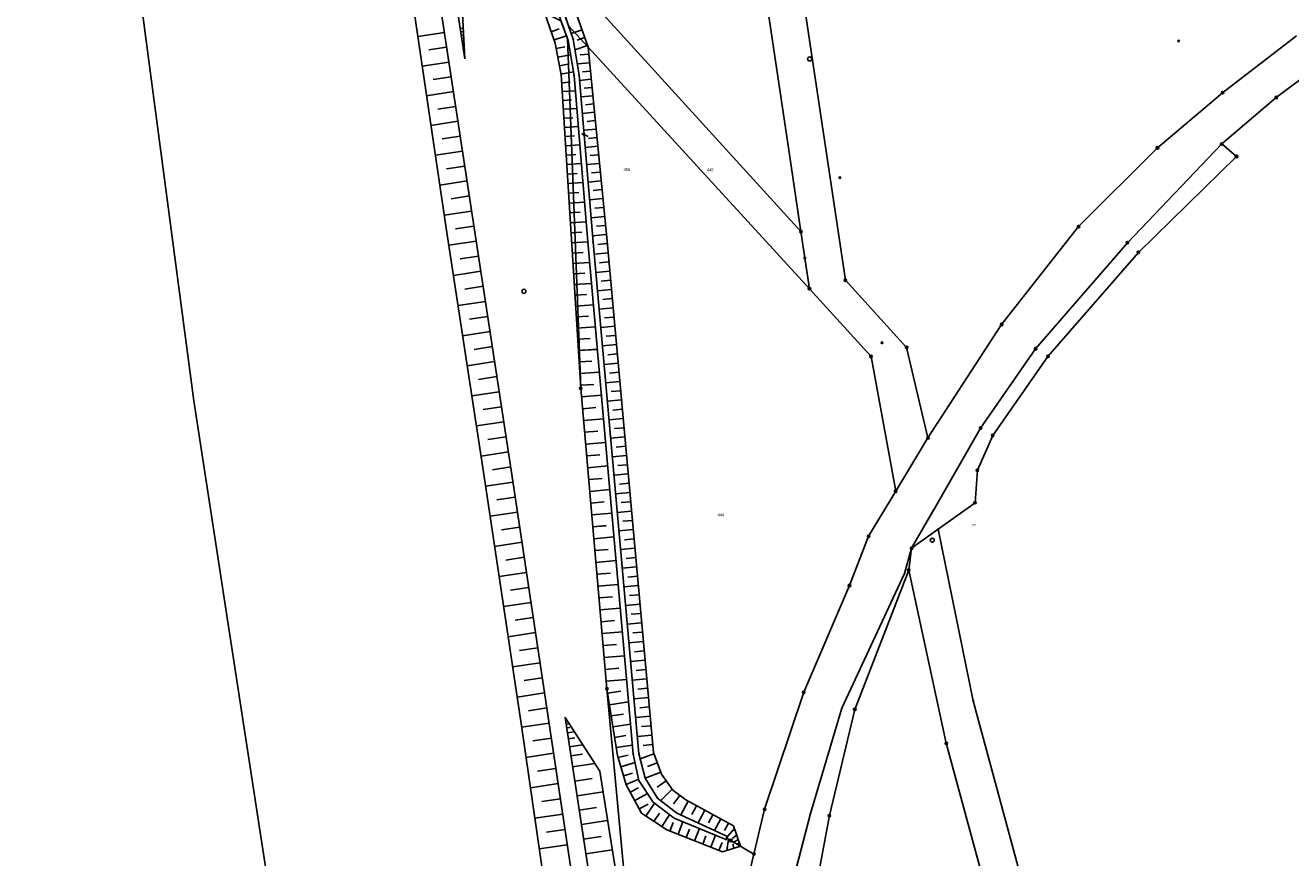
# Model space of a CAD drawing. Extents: x 2408905 to 4819478, y 5786105 to 11573663.
# Tile 13 of 39: x 2409509 to 2409767, y 5786999 to 5787169. Entities that reach past the tile are written whole.
import ezdxf

# ---------------------------------------------------------------- set-up
doc = ezdxf.new("R2010")
doc.units = 0
for name, color, linetype in [('K100-FLST_GRENZEN', 40, 'Continuous'), ('K105-FLST_NUMMERN', 40, 'Continuous'), ('K140-KATASTERTOPO', 7, 'Continuous'), ('K145-VERM_PKTE', 7, 'Continuous')]:
    doc.layers.add(name, color=color, linetype=linetype)
doc.styles.add('SIMPLEX', font='CONTINUOUS')

# ---------------------------------------------------------------- blocks, each defined once
blk = doc.blocks.new('233')
at = {"layer": 'K105-FLST_NUMMERN', "color": 7}
for points in [[(2, 0.5, 0), (0, 0, 0), (2, -0.5, 0)], [(0, 0, 0), (4, 0, 0)]]:
    blk.add_polyline3d(points, dxfattribs=at)
blk = doc.blocks.new('122')
at = {"color": 11, "linetype": 'Continuous'}
blk.add_circle((0, 0), 1.25, dxfattribs=at)
blk = doc.blocks.new('128')
at = {"color": 250, "linetype": 'Continuous'}
blk.add_circle((0, 0), 0.5, dxfattribs=at)
blk = doc.blocks.new('251')
at = {"color": 40, "linetype": 'Continuous'}
blk.add_circle((0, 0), 0.175, dxfattribs=at)
blk = doc.blocks.new('GRENZSTEIN')
at = {"color": 7, "linetype": 'Continuous'}
blk.add_circle((0, 0), 0.75, dxfattribs=at)

msp = doc.modelspace()

# ---------------------------------------------------------------- linework, layer by layer
at = {"layer": 'K100-FLST_GRENZEN', "color": 250}
for points in [[(2409670.068, 5786649.853), (2409665.51, 5786691.135), (2409655.816, 5786753.432), (2409644.402, 5786826.88), (2409647.334, 5786827.257), (2409653.916, 5786828.103), (2409651.938, 5786841.712), (2409650.979, 5786848.312), (2409646.028, 5786882.378), (2409644.172, 5786895.149), (2409640.827, 5786918.908), (2409633.542, 5786970.621), (2409627.695, 5787033.257), (2409622.35, 5787094.631), (2409619.627, 5787166.065), (2409618.316, 5787169.68), (2409605.139, 5787176.459), (2409602.887, 5787177.618), (2409589.271, 5787266.559), (2409591.2, 5787266.837), (2409563.211, 5787451.131)], [(2409627.776, 5787391.484), (2409643.256, 5787287.839), (2409665.051, 5787141.92), (2409667.334, 5787126.638), (2409669.076, 5787114.978), (2409681.659, 5787101.127), (2409686.685, 5787073.615), (2409693.269, 5787084.503), (2409688.923, 5787102.987), (2409676.399, 5787116.708), (2409661.469, 5787216.703), (2409656.982, 5787246.768), (2409654.604, 5787262.693), (2409651.052, 5787286.484), (2409635.288, 5787392.086)], [(2409508.898, 5787352.703), (2409518.861, 5787277.099), (2409531.059, 5787184.762), (2409543.346, 5787092.082), (2409555.209, 5787014.581), (2409568.444, 5786928.647), (2409572.533, 5786902.18), (2409582.823, 5786835.584), (2409584.518, 5786824.592), (2409596.003, 5786750.095), (2409596.867, 5786740.888), (2409598.468, 5786723.829), (2409607.161, 5786664.241)], [(2409818.61, 5787244.22), (2409702.557, 5787279.593), (2409694.601, 5787282.017), (2409692.984, 5787279.155), (2409661.99, 5787284.573), (2409651.052, 5787286.484), (2409654.604, 5787262.693), (2409700.282, 5787258.569), (2409698.572, 5787247.258), (2409692.986, 5787210.322), (2409661.469, 5787216.703), (2409676.399, 5787116.708), (2409688.923, 5787102.987), (2409693.269, 5787084.503), (2409708.325, 5787107.665), (2409724.035, 5787127.66), (2409740.166, 5787143.748), (2409750.713, 5787152.686), (2409753.458, 5787155.012), (2409768.552, 5787166.649)], [(2409617.39, 5787172.234), (2409619.627, 5787166.065), (2409619.759, 5787165.702), (2409620.976, 5787158.538), (2409623.819, 5787124.54), (2409633.056, 5787019.919), (2409634.244, 5787014.509), (2409637.119, 5787010.118), (2409641.448, 5787006.802), (2409652.011, 5787002.463), (2409652.314, 5787003.058), (2409642.005, 5787007.867), (2409638.032, 5787010.923), (2409635.523, 5787015.022), (2409634.237, 5787019.982), (2409624.865, 5787124.48), (2409622.021, 5787158.571), (2409620.816, 5787165.955), (2409618.42, 5787172.842)], [(2409768.552, 5787166.649), (2409753.458, 5787155.012), (2409750.713, 5787152.686), (2409740.166, 5787143.748), (2409724.035, 5787127.66), (2409708.325, 5787107.665), (2409693.269, 5787084.503), (2409686.685, 5787073.615), (2409681.15, 5787064.397), (2409677.242, 5787054.34), (2409667.896, 5787032.539), (2409659.909, 5787008.629), (2409657.722, 5786999.484), (2409654.673, 5786986.735)], [(2409665.948, 5786994.931), (2409669.284, 5787007.787), (2409675.69, 5787029.257), (2409688.513, 5787056.807), (2409689.941, 5787061.966), (2409694.492, 5787069.889), (2409694.512, 5787069.923), (2409704.039, 5787086.504), (2409715.262, 5787102.69), (2409734.019, 5787124.374), (2409753.278, 5787144.548), (2409764.417, 5787154.041), (2409781.871, 5787167.123)], [(2409772.947, 5786756.166), (2409765.696, 5786794.675), (2409763.402, 5786805.559), (2409762.158, 5786810.161), (2409752.947, 5786844.414), (2409748.907, 5786859.331), (2409726.224, 5786943.092), (2409724.599, 5786949.096), (2409723.261, 5786954.046), (2409702.503, 5787030.808), (2409695.355, 5787065.848), (2409689.941, 5787061.966), (2409689.346, 5787057.474), (2409697.026, 5787022.126), (2409714.733, 5786956.72), (2409717.678, 5786945.84), (2409736.671, 5786875.198), (2409747.92, 5786832.927), (2409757.9, 5786797.604), (2409761.643, 5786784.682), (2409763.95, 5786776.715), (2409778.558, 5786698.174)], [(2409670.904, 5786995.411), (2409673.151, 5787007.341), (2409678.342, 5787029.026), (2409689.346, 5787057.474), (2409689.941, 5787061.966), (2409688.513, 5787056.807), (2409675.69, 5787029.257), (2409669.284, 5787007.787), (2409665.766, 5786994.23)]]:
    msp.add_lwpolyline(points, dxfattribs=at)
for points in [[(2409584.815, 5787388.03), (2409585.626, 5787382.829), (2409598.723, 5787295.621), (2409611.234, 5787211.299), (2409615.307, 5787183.85), (2409655.525, 5787139.624), (2409667.334, 5787126.638), (2409665.051, 5787141.92), (2409643.256, 5787287.839), (2409627.776, 5787391.484), (2409626.504, 5787393.123), (2409620.427, 5787392.51), (2409593.752, 5787389.818), (2409584.637, 5787389.23)], [(2409612.863, 5787182.592), (2409618.42, 5787172.842), (2409619.87, 5787168.675), (2409623.864, 5787164.317), (2409669.076, 5787114.978), (2409667.334, 5787126.638), (2409655.525, 5787139.624), (2409615.307, 5787183.85), (2409612.514, 5787184.788)], [(2409702.503, 5787030.808), (2409723.261, 5786954.046), (2409724.599, 5786949.096), (2409879.86, 5786996.258), (2409882.018, 5787002.328), (2409881.881, 5787003.434), (2409874.792, 5787060.81), (2409869.011, 5787066.611), (2409862.912, 5787068.425), (2409837.082, 5787103.581), (2409815.623, 5787141.599), (2409813.336, 5787141.982), (2409819.934, 5787152.584), (2409802.652, 5787179.747), (2409781.871, 5787167.123), (2409764.417, 5787154.041), (2409753.278, 5787144.548), (2409756.298, 5787141.988), (2409736.248, 5787122.404), (2409717.792, 5787101.152), (2409706.518, 5787085.019), (2409703.366, 5787077.885), (2409702.902, 5787071.254), (2409695.355, 5787065.848)], [(2409620.816, 5787165.955), (2409622.021, 5787158.571), (2409624.865, 5787124.48), (2409634.237, 5787019.982), (2409635.523, 5787015.022), (2409638.032, 5787010.923), (2409642.005, 5787007.867), (2409652.314, 5787003.058), (2409652.162, 5787002.76), (2409657.722, 5786999.484), (2409659.909, 5787008.629), (2409667.896, 5787032.539), (2409677.242, 5787054.34), (2409681.15, 5787064.397), (2409686.685, 5787073.615), (2409681.659, 5787101.127), (2409669.076, 5787114.978), (2409623.864, 5787164.317), (2409619.87, 5787168.675)], [(2409619.627, 5787166.065), (2409622.35, 5787094.631), (2409627.695, 5787033.257), (2409633.542, 5786970.621), (2409640.827, 5786918.908), (2409647.87, 5786938.434), (2409650.582, 5786961.443), (2409654.673, 5786986.735), (2409657.722, 5786999.484), (2409652.162, 5787002.76), (2409652.011, 5787002.463), (2409641.448, 5787006.802), (2409637.119, 5787010.118), (2409634.244, 5787014.509), (2409633.056, 5787019.919), (2409623.819, 5787124.54), (2409620.976, 5787158.538), (2409619.759, 5787165.702)], [(2409695.355, 5787065.848), (2409702.902, 5787071.254), (2409703.366, 5787077.885), (2409706.518, 5787085.019), (2409717.792, 5787101.152), (2409736.248, 5787122.404), (2409756.298, 5787141.988), (2409753.278, 5787144.548), (2409734.019, 5787124.374), (2409715.262, 5787102.69), (2409704.039, 5787086.504), (2409694.512, 5787069.923), (2409694.334, 5787069.614), (2409689.941, 5787061.966)], [(2409678.342, 5787029.026), (2409673.151, 5787007.341), (2409670.904, 5786995.411), (2409670.194, 5786991.599), (2409670.484, 5786988.198), (2409668.842, 5786973.501), (2409667.759, 5786959.674), (2409667.412, 5786947.344), (2409667.28, 5786932.782), (2409668.817, 5786933.18), (2409717.678, 5786945.84), (2409714.733, 5786956.72), (2409697.026, 5787022.126), (2409689.346, 5787057.474)]]:
    msp.add_lwpolyline(points, close=True, dxfattribs=at)
at = {"layer": 'K140-KATASTERTOPO', "color": 250}
for points in [[(2409598.651, 5787161.957, 0), (2409555.334, 5787446.156, 0), (2409556.045, 5787449.501, 0), (2409557.61, 5787452.809, 0), (2409561.835, 5787455.959, 0), (2409561.659, 5787447.544, 0), (2409589.271, 5787266.559, 0), (2409595.367, 5787226.738, 0), (2409598.651, 5787161.957, 0)], [(2409598.651, 5787161.957, 0), (2409555.334, 5787446.156, 0), (2409556.045, 5787449.501, 0), (2409557.61, 5787452.809, 0), (2409561.835, 5787455.959, 0), (2409561.659, 5787447.544, 0), (2409589.271, 5787266.559, 0), (2409595.367, 5787226.738, 0), (2409598.651, 5787161.957, 0)], [(2409650.979, 5786848.312, 0), (2409647.726, 5786852.401, 0), (2409644.23, 5786862.731, 0), (2409619.155, 5787027.391, 0), (2409626.229, 5787016.411, 0), (2409633.542, 5786970.621, 0), (2409640.827, 5786918.908, 0), (2409644.172, 5786895.149, 0), (2409646.028, 5786882.378, 0), (2409650.979, 5786848.312, 0)], [(2409650.979, 5786848.312, 0), (2409647.726, 5786852.401, 0), (2409644.23, 5786862.731, 0), (2409619.155, 5787027.391, 0), (2409626.229, 5787016.411, 0), (2409633.542, 5786970.621, 0), (2409640.827, 5786918.908, 0), (2409644.172, 5786895.149, 0), (2409646.028, 5786882.378, 0), (2409650.979, 5786848.312, 0)]]:
    msp.add_polyline3d(points, close=True, dxfattribs=at)
for points in [[(2409561.264, 5787347.412, 0), (2409568.387, 5787301.646, 0), (2409575.466, 5787255.165, 0), (2409582.475, 5787209.045, 0), (2409588.306, 5787171.609, 0), (2409594.869, 5787127.326, 0), (2409602.624, 5787076.592, 0), (2409610.235, 5787025.688, 0), (2409614.935, 5786993.176, 0), (2409618.821, 5786966.652, 0), (2409622.676, 5786942.207, 0), (2409629.263, 5786900.049, 0), (2409634.171, 5786867.77, 0), (2409636.325, 5786854.137, 0), (2409636.949, 5786849.063, 0), (2409637.691, 5786845.823, 0), (2409638.34, 5786842.86, 0), (2409639.418, 5786842.192, 0), (2409644.408, 5786842.335, 0), (2409644.408, 5786842.335, 0), (2409640.48, 5786861.951, 0), (2409608.286, 5787077.033, 0), (2409559.381, 5787397.314, 0)], [(2409618.42, 5787172.842, 0), (2409619.87, 5787168.675, 0), (2409620.816, 5787165.955, 0), (2409622.021, 5787158.571, 0), (2409624.865, 5787124.48, 0), (2409634.237, 5787019.982, 0), (2409635.523, 5787015.022, 0), (2409638.032, 5787010.923, 0), (2409642.005, 5787007.867, 0), (2409652.314, 5787003.058, 0), (2409652.162, 5787002.76, 0), (2409653.014, 5787002.258, 0), (2409654.989, 5787001.094, 0), (2409654.989, 5787001.094, 0), (2409653.588, 5787005.23, 0), (2409643.815, 5787010.547, 0), (2409641.173, 5787012.567, 0), (2409638.849, 5787015.811, 0), (2409637.211, 5787020.224, 0), (2409627.734, 5787124.683, 0), (2409623.864, 5787164.317, 0), (2409620.488, 5787173.915, 0)], [(2409618.42, 5787172.842, 0), (2409619.87, 5787168.675, 0), (2409620.816, 5787165.955, 0), (2409622.021, 5787158.571, 0), (2409624.865, 5787124.48, 0), (2409634.237, 5787019.982, 0), (2409635.523, 5787015.022, 0), (2409638.032, 5787010.923, 0), (2409642.005, 5787007.867, 0), (2409652.314, 5787003.058, 0), (2409652.162, 5787002.76, 0), (2409653.014, 5787002.258, 0), (2409654.989, 5787001.094, 0), (2409654.989, 5787001.094, 0), (2409653.588, 5787005.23, 0), (2409643.815, 5787010.547, 0), (2409641.173, 5787012.567, 0), (2409638.849, 5787015.811, 0), (2409637.211, 5787020.224, 0), (2409627.734, 5787124.683, 0), (2409623.864, 5787164.317, 0), (2409620.488, 5787173.915, 0)], [(2409618.316, 5787169.68, 0), (2409619.627, 5787166.065, 0), (2409619.759, 5787165.702, 0), (2409620.976, 5787158.538, 0), (2409623.819, 5787124.54, 0), (2409633.056, 5787019.919, 0), (2409634.244, 5787014.509, 0), (2409637.119, 5787010.118, 0), (2409641.448, 5787006.802, 0), (2409652.011, 5787002.463, 0), (2409652.162, 5787002.76, 0), (2409653.014, 5787002.258, 0), (2409654.989, 5787001.094, 0), (2409654.989, 5787001.094, 0), (2409651.284, 5786999.946, 0), (2409639.956, 5787004.412, 0), (2409634.779, 5787007.821, 0), (2409631.664, 5787013.62, 0), (2409629.835, 5787019.615, 0), (2409627.695, 5787033.257, 0), (2409622.35, 5787094.631, 0), (2409618.336, 5787158.637, 0), (2409617.109, 5787165.161, 0), (2409614.958, 5787171.407, 0)], [(2409618.316, 5787169.68, 0), (2409619.627, 5787166.065, 0), (2409619.759, 5787165.702, 0), (2409620.976, 5787158.538, 0), (2409623.819, 5787124.54, 0), (2409633.056, 5787019.919, 0), (2409634.244, 5787014.509, 0), (2409637.119, 5787010.118, 0), (2409641.448, 5787006.802, 0), (2409652.011, 5787002.463, 0), (2409652.162, 5787002.76, 0), (2409653.014, 5787002.258, 0), (2409654.989, 5787001.094, 0), (2409654.989, 5787001.094, 0), (2409651.284, 5786999.946, 0), (2409639.956, 5787004.412, 0), (2409634.779, 5787007.821, 0), (2409631.664, 5787013.62, 0), (2409629.835, 5787019.615, 0), (2409627.695, 5787033.257, 0), (2409622.35, 5787094.631, 0), (2409618.336, 5787158.637, 0), (2409617.109, 5787165.161, 0), (2409614.958, 5787171.407, 0)], [(2409597.708, 5787168.146, 0), (2409598.124, 5787168.209, 0)], [(2409597.708, 5787168.146, 0), (2409598.124, 5787168.209, 0)], [(2409616.311, 5787167.478, 0), (2409617.973, 5787168.05, 0)], [(2409616.311, 5787167.478, 0), (2409617.973, 5787168.05, 0)], [(2409594.503, 5787167.301, 0), (2409589.067, 5787166.471, 0)], [(2409597.813, 5787167.458, 0), (2409598.368, 5787167.543, 0)], [(2409597.813, 5787167.458, 0), (2409598.368, 5787167.543, 0)], [(2409597.917, 5787166.77, 0), (2409598.241, 5787166.82, 0)], [(2409597.917, 5787166.77, 0), (2409598.241, 5787166.82, 0)], [(2409598.022, 5787166.083, 0), (2409598.439, 5787166.146, 0)], [(2409598.022, 5787166.083, 0), (2409598.439, 5787166.146, 0)], [(2409598.127, 5787165.395, 0), (2409598.358, 5787165.43, 0)], [(2409598.127, 5787165.395, 0), (2409598.358, 5787165.43, 0)], [(2409616.891, 5787165.794, 0), (2409619.411, 5787166.662, 0)], [(2409616.891, 5787165.794, 0), (2409619.411, 5787166.662, 0)], [(2409622.622, 5787167.849, 0), (2409620.426, 5787167.076, 0)], [(2409622.622, 5787167.849, 0), (2409620.426, 5787167.076, 0)], [(2409623.166, 5787166.301, 0), (2409621.649, 5787165.767, 0)], [(2409623.166, 5787166.301, 0), (2409621.649, 5787165.767, 0)], [(2409594.962, 5787164.295, 0), (2409591.329, 5787163.74, 0)], [(2409598.232, 5787164.708, 0), (2409598.509, 5787164.75, 0)], [(2409598.232, 5787164.708, 0), (2409598.509, 5787164.75, 0)], [(2409598.337, 5787164.02, 0), (2409598.475, 5787164.041, 0)], [(2409598.337, 5787164.02, 0), (2409598.475, 5787164.041, 0)], [(2409598.441, 5787163.332, 0), (2409598.58, 5787163.353, 0)], [(2409598.441, 5787163.332, 0), (2409598.58, 5787163.353, 0)], [(2409617.319, 5787164.045, 0), (2409619.077, 5787164.376, 0)], [(2409617.319, 5787164.045, 0), (2409619.077, 5787164.375, 0)], [(2409623.735, 5787164.683, 0), (2409621.171, 5787163.781, 0)], [(2409623.735, 5787164.683, 0), (2409621.171, 5787163.781, 0)], [(2409624.003, 5787162.893, 0), (2409622.24, 5787162.721, 0)], [(2409624.003, 5787162.893, 0), (2409622.24, 5787162.72, 0)], [(2409595.422, 5787161.283, 0), (2409589.96, 5787160.449, 0)], [(2409598.546, 5787162.645, 0), (2409598.592, 5787162.652, 0)], [(2409598.546, 5787162.645, 0), (2409598.592, 5787162.652, 0)], [(2409617.65, 5787162.284, 0), (2409620.256, 5787162.774, 0)], [(2409617.65, 5787162.284, 0), (2409620.256, 5787162.774, 0)], [(2409617.979, 5787160.537, 0), (2409619.696, 5787160.86, 0)], [(2409617.979, 5787160.537, 0), (2409619.696, 5787160.86, 0)], [(2409624.175, 5787161.133, 0), (2409621.643, 5787160.886, 0)], [(2409624.175, 5787161.133, 0), (2409621.643, 5787160.885, 0)], [(2409595.882, 5787158.266, 0), (2409592.232, 5787157.708, 0)], [(2409618.305, 5787158.803, 0), (2409620.85, 5787159.282, 0)], [(2409618.305, 5787158.803, 0), (2409620.85, 5787159.281, 0)], [(2409624.504, 5787157.758, 0), (2409622.108, 5787157.524, 0)], [(2409624.504, 5787157.758, 0), (2409622.108, 5787157.524, 0)], [(2409624.342, 5787159.422, 0), (2409622.728, 5787159.264, 0)], [(2409624.342, 5787159.422, 0), (2409622.728, 5787159.264, 0)], [(2409596.344, 5787155.242, 0), (2409590.856, 5787154.404, 0)], [(2409618.437, 5787157.034, 0), (2409620.204, 5787157.145, 0)], [(2409618.437, 5787157.034, 0), (2409620.204, 5787157.145, 0)], [(2409618.549, 5787155.246, 0), (2409621.237, 5787155.415, 0)], [(2409618.549, 5787155.246, 0), (2409621.237, 5787155.415, 0)], [(2409624.668, 5787156.088, 0), (2409623.054, 5787155.93, 0)], [(2409624.668, 5787156.088, 0), (2409623.054, 5787155.93, 0)], [(2409618.662, 5787153.442, 0), (2409620.479, 5787153.556, 0)], [(2409618.662, 5787153.442, 0), (2409620.479, 5787153.556, 0)], [(2409624.832, 5787154.407, 0), (2409622.388, 5787154.169, 0)], [(2409624.832, 5787154.407, 0), (2409622.388, 5787154.168, 0)], [(2409624.997, 5787152.716, 0), (2409623.352, 5787152.556, 0)], [(2409624.997, 5787152.716, 0), (2409623.352, 5787152.555, 0)], [(2409596.806, 5787152.213, 0), (2409593.139, 5787151.653, 0)], [(2409618.776, 5787151.622, 0), (2409621.54, 5787151.795, 0)], [(2409618.776, 5787151.622, 0), (2409621.54, 5787151.795, 0)], [(2409618.891, 5787149.785, 0), (2409620.759, 5787149.902, 0)], [(2409618.891, 5787149.785, 0), (2409620.759, 5787149.902, 0)], [(2409625.163, 5787151.015, 0), (2409622.672, 5787150.771, 0)], [(2409625.163, 5787151.015, 0), (2409622.672, 5787150.771, 0)], [(2409597.27, 5787149.178, 0), (2409591.755, 5787148.336, 0)], [(2409619.007, 5787147.931, 0), (2409621.848, 5787148.109, 0)], [(2409619.007, 5787147.931, 0), (2409621.848, 5787148.109, 0)], [(2409625.498, 5787147.58, 0), (2409622.959, 5787147.332, 0)], [(2409625.498, 5787147.58, 0), (2409622.959, 5787147.332, 0)], [(2409625.33, 5787149.303, 0), (2409623.653, 5787149.139, 0)], [(2409625.33, 5787149.303, 0), (2409623.653, 5787149.139, 0)], [(2409597.734, 5787146.137, 0), (2409594.049, 5787145.575, 0)], [(2409619.125, 5787146.06, 0), (2409621.044, 5787146.18, 0)], [(2409619.125, 5787146.06, 0), (2409621.044, 5787146.18, 0)], [(2409625.667, 5787145.847, 0), (2409623.958, 5787145.68, 0)], [(2409625.667, 5787145.847, 0), (2409623.958, 5787145.68, 0)], [(2409598.199, 5787143.091, 0), (2409592.658, 5787142.244, 0)], [(2409619.243, 5787144.172, 0), (2409622.162, 5787144.355, 0)], [(2409619.243, 5787144.172, 0), (2409622.162, 5787144.355, 0)], [(2409619.363, 5787142.267, 0), (2409621.335, 5787142.39, 0)], [(2409619.363, 5787142.266, 0), (2409621.335, 5787142.39, 0)], [(2409625.838, 5787144.103, 0), (2409623.249, 5787143.85, 0)], [(2409625.838, 5787144.103, 0), (2409623.249, 5787143.85, 0)], [(2409626.009, 5787142.348, 0), (2409624.267, 5787142.178, 0)], [(2409626.009, 5787142.348, 0), (2409624.267, 5787142.178, 0)], [(2409598.665, 5787140.038, 0), (2409594.962, 5787139.473, 0)], [(2409619.483, 5787140.344, 0), (2409622.482, 5787140.532, 0)], [(2409619.483, 5787140.344, 0), (2409622.482, 5787140.532, 0)], [(2409626.182, 5787140.583, 0), (2409623.543, 5787140.325, 0)], [(2409626.182, 5787140.582, 0), (2409623.543, 5787140.325, 0)], [(2409599.132, 5787136.98, 0), (2409593.564, 5787136.13, 0)], [(2409619.605, 5787138.404, 0), (2409621.631, 5787138.531, 0)], [(2409619.605, 5787138.403, 0), (2409621.631, 5787138.531, 0)], [(2409626.53, 5787137.018, 0), (2409623.841, 5787136.756, 0)], [(2409626.53, 5787137.018, 0), (2409623.841, 5787136.756, 0)], [(2409626.355, 5787138.806, 0), (2409624.579, 5787138.633, 0)], [(2409626.355, 5787138.806, 0), (2409624.579, 5787138.632, 0)], [(2409619.728, 5787136.446, 0), (2409622.807, 5787136.639, 0)], [(2409619.728, 5787136.445, 0), (2409622.807, 5787136.639, 0)], [(2409619.852, 5787134.47, 0), (2409621.932, 5787134.6, 0)], [(2409619.852, 5787134.47, 0), (2409621.932, 5787134.6, 0)], [(2409626.705, 5787135.22, 0), (2409624.896, 5787135.043, 0)], [(2409626.705, 5787135.22, 0), (2409624.896, 5787135.043, 0)], [(2409599.6, 5787133.915, 0), (2409595.879, 5787133.347, 0)], [(2409619.977, 5787132.476, 0), (2409623.139, 5787132.674, 0)], [(2409619.977, 5787132.476, 0), (2409623.139, 5787132.674, 0)], [(2409626.882, 5787133.41, 0), (2409624.142, 5787133.143, 0)], [(2409626.882, 5787133.41, 0), (2409624.142, 5787133.142, 0)], [(2409600.069, 5787130.845, 0), (2409594.474, 5787129.991, 0)], [(2409620.103, 5787130.464, 0), (2409622.239, 5787130.598, 0)], [(2409620.103, 5787130.463, 0), (2409622.239, 5787130.597, 0)], [(2409627.239, 5787129.757, 0), (2409624.448, 5787129.484, 0)], [(2409627.239, 5787129.757, 0), (2409624.448, 5787129.484, 0)], [(2409627.06, 5787131.589, 0), (2409625.216, 5787131.409, 0)], [(2409627.06, 5787131.589, 0), (2409625.216, 5787131.409, 0)], [(2409600.539, 5787127.769, 0), (2409596.801, 5787127.199, 0)], [(2409620.23, 5787128.433, 0), (2409623.476, 5787128.637, 0)], [(2409620.23, 5787128.433, 0), (2409623.476, 5787128.636, 0)], [(2409627.419, 5787127.913, 0), (2409625.541, 5787127.73, 0)], [(2409627.419, 5787127.913, 0), (2409625.541, 5787127.73, 0)], [(2409601.009, 5787124.692, 0), (2409595.402, 5787123.836, 0)], [(2409620.359, 5787126.384, 0), (2409622.551, 5787126.521, 0)], [(2409620.359, 5787126.384, 0), (2409622.551, 5787126.521, 0)], [(2409620.488, 5787124.316, 0), (2409623.82, 5787124.525, 0)], [(2409620.488, 5787124.316, 0), (2409623.82, 5787124.525, 0)], [(2409627.6, 5787126.058, 0), (2409624.756, 5787125.781, 0)], [(2409627.6, 5787126.058, 0), (2409624.757, 5787125.781, 0)], [(2409627.779, 5787124.191, 0), (2409625.869, 5787124.018, 0)], [(2409627.779, 5787124.191, 0), (2409625.869, 5787124.018, 0)], [(2409601.478, 5787121.616, 0), (2409597.741, 5787121.045, 0)], [(2409620.619, 5787122.227, 0), (2409622.876, 5787122.369, 0)], [(2409620.619, 5787122.227, 0), (2409622.876, 5787122.369, 0)], [(2409627.948, 5787122.319, 0), (2409625.082, 5787122.059, 0)], [(2409627.948, 5787122.319, 0), (2409625.082, 5787122.059, 0)], [(2409620.752, 5787120.116, 0), (2409624.191, 5787120.331, 0)], [(2409620.752, 5787120.115, 0), (2409624.191, 5787120.331, 0)], [(2409628.118, 5787120.446, 0), (2409626.206, 5787120.273, 0)], [(2409628.118, 5787120.446, 0), (2409626.206, 5787120.272, 0)], [(2409601.948, 5787118.539, 0), (2409596.343, 5787117.683, 0)], [(2409620.886, 5787117.98, 0), (2409623.214, 5787118.126, 0)], [(2409620.886, 5787117.98, 0), (2409623.214, 5787118.126, 0)], [(2409628.288, 5787118.572, 0), (2409625.418, 5787118.312, 0)], [(2409628.288, 5787118.572, 0), (2409625.418, 5787118.312, 0)], [(2409628.459, 5787116.697, 0), (2409626.544, 5787116.524, 0)], [(2409628.459, 5787116.697, 0), (2409626.544, 5787116.523, 0)], [(2409602.418, 5787115.463, 0), (2409598.681, 5787114.892, 0)], [(2409621.021, 5787115.821, 0), (2409624.569, 5787116.043, 0)], [(2409621.021, 5787115.82, 0), (2409624.569, 5787116.043, 0)], [(2409621.158, 5787113.637, 0), (2409623.56, 5787113.788, 0)], [(2409621.158, 5787113.637, 0), (2409623.561, 5787113.787, 0)], [(2409628.629, 5787114.822, 0), (2409625.755, 5787114.561, 0)], [(2409628.629, 5787114.821, 0), (2409625.755, 5787114.561, 0)], [(2409602.888, 5787112.387, 0), (2409597.283, 5787111.531, 0)], [(2409621.297, 5787111.429, 0), (2409624.956, 5787111.658, 0)], [(2409621.297, 5787111.429, 0), (2409624.956, 5787111.658, 0)], [(2409628.799, 5787112.945, 0), (2409626.882, 5787112.771, 0)], [(2409628.799, 5787112.945, 0), (2409626.882, 5787112.771, 0)], [(2409603.357, 5787109.311, 0), (2409599.621, 5787108.741, 0)], [(2409621.437, 5787109.196, 0), (2409623.914, 5787109.351, 0)], [(2409621.437, 5787109.196, 0), (2409623.914, 5787109.351, 0)], [(2409628.969, 5787111.068, 0), (2409626.091, 5787110.807, 0)], [(2409628.969, 5787111.068, 0), (2409626.091, 5787110.807, 0)], [(2409629.14, 5787109.19, 0), (2409627.22, 5787109.015, 0)], [(2409629.14, 5787109.189, 0), (2409627.22, 5787109.015, 0)], [(2409603.827, 5787106.235, 0), (2409598.224, 5787105.38, 0)], [(2409621.578, 5787106.938, 0), (2409625.352, 5787107.175, 0)], [(2409621.578, 5787106.938, 0), (2409625.352, 5787107.175, 0)], [(2409629.31, 5787107.31, 0), (2409626.428, 5787107.049, 0)], [(2409629.31, 5787107.31, 0), (2409626.428, 5787107.049, 0)], [(2409621.721, 5787104.655, 0), (2409624.276, 5787104.816, 0)], [(2409621.721, 5787104.655, 0), (2409624.276, 5787104.815, 0)], [(2409629.651, 5787103.55, 0), (2409626.766, 5787103.288, 0)], [(2409629.651, 5787103.55, 0), (2409626.766, 5787103.288, 0)], [(2409629.481, 5787105.431, 0), (2409627.558, 5787105.256, 0)], [(2409629.481, 5787105.43, 0), (2409627.558, 5787105.256, 0)], [(2409604.297, 5787103.16, 0), (2409600.561, 5787102.59, 0)], [(2409621.866, 5787102.347, 0), (2409625.757, 5787102.591, 0)], [(2409621.866, 5787102.346, 0), (2409625.757, 5787102.59, 0)], [(2409629.822, 5787101.668, 0), (2409627.897, 5787101.494, 0)], [(2409629.822, 5787101.668, 0), (2409627.897, 5787101.494, 0)], [(2409604.766, 5787100.085, 0), (2409599.164, 5787099.229, 0)], [(2409622.013, 5787100.012, 0), (2409624.646, 5787100.177, 0)], [(2409622.013, 5787100.012, 0), (2409624.646, 5787100.177, 0)], [(2409629.993, 5787099.786, 0), (2409627.103, 5787099.524, 0)], [(2409629.993, 5787099.786, 0), (2409627.103, 5787099.524, 0)], [(2409605.236, 5787097.01, 0), (2409601.501, 5787096.439, 0)], [(2409622.161, 5787097.652, 0), (2409626.171, 5787097.903, 0)], [(2409622.161, 5787097.651, 0), (2409626.171, 5787097.903, 0)], [(2409630.335, 5787096.018, 0), (2409627.441, 5787095.756, 0)], [(2409630.335, 5787096.018, 0), (2409627.441, 5787095.756, 0)], [(2409630.164, 5787097.903, 0), (2409628.236, 5787097.728, 0)], [(2409630.164, 5787097.902, 0), (2409628.236, 5787097.728, 0)], [(2409605.705, 5787093.935, 0), (2409600.104, 5787093.08, 0)], [(2409622.31, 5787095.265, 0), (2409625.024, 5787095.435, 0)], [(2409622.31, 5787095.265, 0), (2409625.024, 5787095.435, 0)], [(2409622.504, 5787092.86, 0), (2409626.585, 5787093.215, 0)], [(2409622.504, 5787092.859, 0), (2409626.585, 5787093.215, 0)], [(2409630.506, 5787094.133, 0), (2409628.575, 5787093.958, 0)], [(2409630.506, 5787094.133, 0), (2409628.575, 5787093.958, 0)], [(2409606.175, 5787090.86, 0), (2409602.441, 5787090.29, 0)], [(2409622.714, 5787090.454, 0), (2409625.436, 5787090.691, 0)], [(2409622.714, 5787090.454, 0), (2409625.436, 5787090.691, 0)], [(2409630.677, 5787092.248, 0), (2409627.779, 5787091.985, 0)], [(2409630.677, 5787092.247, 0), (2409627.779, 5787091.985, 0)], [(2409622.923, 5787088.047, 0), (2409627.01, 5787088.403, 0)], [(2409622.923, 5787088.047, 0), (2409627.01, 5787088.403, 0)], [(2409631.019, 5787088.473, 0), (2409628.118, 5787088.21, 0)], [(2409631.019, 5787088.473, 0), (2409628.118, 5787088.21, 0)], [(2409630.848, 5787090.361, 0), (2409628.915, 5787090.186, 0)], [(2409630.848, 5787090.361, 0), (2409628.915, 5787090.185, 0)], [(2409606.644, 5787087.786, 0), (2409601.044, 5787086.931, 0)], [(2409623.133, 5787085.639, 0), (2409625.859, 5787085.877, 0)], [(2409623.133, 5787085.639, 0), (2409625.859, 5787085.877, 0)], [(2409631.19, 5787086.585, 0), (2409629.255, 5787086.409, 0)], [(2409631.19, 5787086.585, 0), (2409629.255, 5787086.409, 0)], [(2409607.113, 5787084.712, 0), (2409603.38, 5787084.142, 0)], [(2409623.343, 5787083.23, 0), (2409627.435, 5787083.587, 0)], [(2409623.343, 5787083.23, 0), (2409627.435, 5787083.586, 0)], [(2409631.362, 5787084.696, 0), (2409628.457, 5787084.432, 0)], [(2409631.362, 5787084.696, 0), (2409628.457, 5787084.432, 0)], [(2409631.533, 5787082.806, 0), (2409629.595, 5787082.63, 0)], [(2409631.533, 5787082.806, 0), (2409629.595, 5787082.63, 0)], [(2409607.583, 5787081.638, 0), (2409601.983, 5787080.783, 0)], [(2409623.553, 5787080.82, 0), (2409626.283, 5787081.058, 0)], [(2409623.553, 5787080.82, 0), (2409626.283, 5787081.057, 0)], [(2409631.705, 5787080.915, 0), (2409628.796, 5787080.651, 0)], [(2409631.705, 5787080.915, 0), (2409628.796, 5787080.651, 0)], [(2409608.052, 5787078.564, 0), (2409604.32, 5787077.994, 0)], [(2409623.763, 5787078.408, 0), (2409627.86, 5787078.765, 0)], [(2409623.763, 5787078.408, 0), (2409627.86, 5787078.765, 0)], [(2409631.876, 5787079.023, 0), (2409629.936, 5787078.847, 0)], [(2409631.876, 5787079.023, 0), (2409629.936, 5787078.847, 0)], [(2409608.517, 5787075.489, 0), (2409602.914, 5787074.651, 0)], [(2409623.973, 5787075.995, 0), (2409626.707, 5787076.233, 0)], [(2409623.973, 5787075.995, 0), (2409626.707, 5787076.233, 0)], [(2409632.048, 5787077.13, 0), (2409629.135, 5787076.866, 0)], [(2409632.048, 5787077.13, 0), (2409629.135, 5787076.866, 0)], [(2409632.22, 5787075.237, 0), (2409630.277, 5787075.06, 0)], [(2409632.22, 5787075.237, 0), (2409630.277, 5787075.06, 0)], [(2409608.977, 5787072.414, 0), (2409605.242, 5787071.854, 0)], [(2409624.183, 5787073.581, 0), (2409628.287, 5787073.938, 0)], [(2409624.183, 5787073.581, 0), (2409628.287, 5787073.938, 0)], [(2409632.392, 5787073.342, 0), (2409629.475, 5787073.078, 0)], [(2409632.392, 5787073.342, 0), (2409629.475, 5787073.078, 0)], [(2409624.394, 5787071.166, 0), (2409627.131, 5787071.404, 0)], [(2409624.394, 5787071.165, 0), (2409627.131, 5787071.404, 0)], [(2409632.564, 5787071.447, 0), (2409630.618, 5787071.271, 0)], [(2409632.564, 5787071.447, 0), (2409630.618, 5787071.271, 0)], [(2409609.438, 5787069.338, 0), (2409603.834, 5787068.499, 0)], [(2409624.604, 5787068.749, 0), (2409628.713, 5787069.107, 0)], [(2409624.604, 5787068.749, 0), (2409628.713, 5787069.107, 0)], [(2409632.736, 5787069.551, 0), (2409629.815, 5787069.286, 0)], [(2409632.736, 5787069.551, 0), (2409629.815, 5787069.286, 0)], [(2409632.908, 5787067.654, 0), (2409630.959, 5787067.477, 0)], [(2409632.908, 5787067.654, 0), (2409630.959, 5787067.477, 0)], [(2409609.898, 5787066.261, 0), (2409606.162, 5787065.702, 0)], [(2409624.815, 5787066.331, 0), (2409627.556, 5787066.57, 0)], [(2409624.815, 5787066.331, 0), (2409627.556, 5787066.569, 0)], [(2409633.08, 5787065.756, 0), (2409630.155, 5787065.491, 0)], [(2409633.08, 5787065.756, 0), (2409630.155, 5787065.491, 0)], [(2409610.359, 5787063.185, 0), (2409604.754, 5787062.346, 0)], [(2409625.025, 5787063.912, 0), (2409629.14, 5787064.27, 0)], [(2409625.025, 5787063.911, 0), (2409629.14, 5787064.27, 0)], [(2409633.252, 5787063.858, 0), (2409631.301, 5787063.681, 0)], [(2409633.252, 5787063.858, 0), (2409631.301, 5787063.681, 0)], [(2409610.819, 5787060.108, 0), (2409607.082, 5787059.549, 0)], [(2409625.236, 5787061.491, 0), (2409627.981, 5787061.73, 0)], [(2409625.236, 5787061.491, 0), (2409627.981, 5787061.73, 0)], [(2409625.447, 5787059.069, 0), (2409629.568, 5787059.428, 0)], [(2409625.447, 5787059.069, 0), (2409629.568, 5787059.428, 0)], [(2409633.425, 5787061.958, 0), (2409630.496, 5787061.693, 0)], [(2409633.425, 5787061.958, 0), (2409630.496, 5787061.693, 0)], [(2409633.597, 5787060.058, 0), (2409631.643, 5787059.881, 0)], [(2409633.597, 5787060.058, 0), (2409631.643, 5787059.881, 0)], [(2409611.28, 5787057.032, 0), (2409605.674, 5787056.193, 0)], [(2409625.658, 5787056.646, 0), (2409628.407, 5787056.886, 0)], [(2409625.658, 5787056.646, 0), (2409628.407, 5787056.885, 0)], [(2409633.77, 5787058.157, 0), (2409630.837, 5787057.891, 0)], [(2409633.77, 5787058.157, 0), (2409630.837, 5787057.891, 0)], [(2409625.869, 5787054.222, 0), (2409629.996, 5787054.581, 0)], [(2409625.869, 5787054.222, 0), (2409629.996, 5787054.581, 0)], [(2409634.115, 5787054.352, 0), (2409631.178, 5787054.085, 0)], [(2409634.115, 5787054.352, 0), (2409631.178, 5787054.085, 0)], [(2409633.942, 5787056.255, 0), (2409631.986, 5787056.077, 0)], [(2409633.942, 5787056.255, 0), (2409631.986, 5787056.077, 0)], [(2409611.74, 5787053.955, 0), (2409608.003, 5787053.395, 0)], [(2409626.08, 5787051.796, 0), (2409628.833, 5787052.036, 0)], [(2409626.08, 5787051.796, 0), (2409628.833, 5787052.036, 0)], [(2409634.287, 5787052.448, 0), (2409632.329, 5787052.27, 0)], [(2409634.287, 5787052.448, 0), (2409632.329, 5787052.27, 0)], [(2409612.201, 5787050.877, 0), (2409606.594, 5787050.038, 0)], [(2409626.292, 5787049.37, 0), (2409630.424, 5787049.729, 0)], [(2409626.292, 5787049.369, 0), (2409630.424, 5787049.729, 0)], [(2409634.46, 5787050.543, 0), (2409631.52, 5787050.277, 0)], [(2409634.46, 5787050.543, 0), (2409631.52, 5787050.277, 0)], [(2409612.662, 5787047.8, 0), (2409608.923, 5787047.24, 0)], [(2409626.503, 5787046.941, 0), (2409629.26, 5787047.182, 0)], [(2409626.503, 5787046.941, 0), (2409629.26, 5787047.181, 0)], [(2409634.806, 5787046.732, 0), (2409631.862, 5787046.464, 0)], [(2409634.806, 5787046.732, 0), (2409631.862, 5787046.464, 0)], [(2409634.633, 5787048.638, 0), (2409632.672, 5787048.46, 0)], [(2409634.633, 5787048.638, 0), (2409632.672, 5787048.46, 0)], [(2409613.122, 5787044.722, 0), (2409607.515, 5787043.883, 0)], [(2409626.715, 5787044.512, 0), (2409630.853, 5787044.873, 0)], [(2409626.715, 5787044.512, 0), (2409630.853, 5787044.872, 0)], [(2409634.979, 5787044.824, 0), (2409633.015, 5787044.646, 0)], [(2409634.979, 5787044.824, 0), (2409633.015, 5787044.646, 0)], [(2409613.583, 5787041.644, 0), (2409609.844, 5787041.085, 0)], [(2409626.926, 5787042.081, 0), (2409629.687, 5787042.322, 0)], [(2409626.926, 5787042.081, 0), (2409629.687, 5787042.322, 0)], [(2409635.152, 5787042.916, 0), (2409632.204, 5787042.649, 0)], [(2409635.152, 5787042.916, 0), (2409632.204, 5787042.649, 0)], [(2409627.138, 5787039.65, 0), (2409631.282, 5787040.01, 0)], [(2409627.138, 5787039.649, 0), (2409631.282, 5787040.01, 0)], [(2409635.499, 5787039.098, 0), (2409632.547, 5787038.83, 0)], [(2409635.499, 5787039.098, 0), (2409632.547, 5787038.83, 0)], [(2409635.325, 5787041.007, 0), (2409633.359, 5787040.829, 0)], [(2409635.325, 5787041.007, 0), (2409633.359, 5787040.829, 0)], [(2409614.044, 5787038.566, 0), (2409608.435, 5787037.727, 0)], [(2409627.35, 5787037.216, 0), (2409630.115, 5787037.457, 0)], [(2409627.35, 5787037.216, 0), (2409630.115, 5787037.457, 0)], [(2409635.672, 5787037.187, 0), (2409633.703, 5787037.008, 0)], [(2409635.672, 5787037.187, 0), (2409633.703, 5787037.008, 0)], [(2409614.505, 5787035.488, 0), (2409610.765, 5787034.928, 0)], [(2409627.562, 5787034.782, 0), (2409631.712, 5787035.143, 0)], [(2409627.562, 5787034.782, 0), (2409631.712, 5787035.143, 0)], [(2409635.845, 5787035.275, 0), (2409632.889, 5787035.007, 0)], [(2409635.845, 5787035.275, 0), (2409632.889, 5787035.007, 0)], [(2409614.965, 5787032.409, 0), (2409609.356, 5787031.569, 0)], [(2409627.837, 5787032.354, 0), (2409630.547, 5787032.779, 0)], [(2409627.837, 5787032.354, 0), (2409630.547, 5787032.779, 0)], [(2409636.193, 5787031.45, 0), (2409633.233, 5787031.181, 0)], [(2409636.193, 5787031.45, 0), (2409633.233, 5787031.181, 0)], [(2409636.019, 5787033.363, 0), (2409634.047, 5787033.184, 0)], [(2409636.019, 5787033.363, 0), (2409634.047, 5787033.184, 0)], [(2409615.426, 5787029.33, 0), (2409611.686, 5787028.77, 0)], [(2409628.207, 5787029.995, 0), (2409632.112, 5787030.607, 0)], [(2409628.207, 5787029.994, 0), (2409632.112, 5787030.607, 0)], [(2409636.366, 5787029.536, 0), (2409634.392, 5787029.357, 0)], [(2409636.366, 5787029.536, 0), (2409634.392, 5787029.357, 0)], [(2409615.887, 5787026.251, 0), (2409610.275, 5787025.411, 0)], [(2409619.261, 5787026.698, 0), (2409619.468, 5787026.73, 0)], [(2409619.261, 5787026.698, 0), (2409619.468, 5787026.729, 0)], [(2409619.366, 5787026.005, 0), (2409619.987, 5787026.099, 0)], [(2409619.366, 5787026.005, 0), (2409619.987, 5787026.099, 0)], [(2409628.566, 5787027.704, 0), (2409631.067, 5787028.096, 0)], [(2409628.566, 5787027.704, 0), (2409631.067, 5787028.096, 0)], [(2409628.915, 5787025.48, 0), (2409632.515, 5787026.045, 0)], [(2409628.915, 5787025.48, 0), (2409632.515, 5787026.045, 0)], [(2409636.54, 5787027.621, 0), (2409633.576, 5787027.352, 0)], [(2409636.54, 5787027.621, 0), (2409633.576, 5787027.352, 0)], [(2409619.483, 5787025.24, 0), (2409620.125, 5787025.338, 0)], [(2409619.483, 5787025.24, 0), (2409620.125, 5787025.338, 0)], [(2409619.632, 5787024.259, 0), (2409621.035, 5787024.473, 0)], [(2409619.632, 5787024.259, 0), (2409621.035, 5787024.473, 0)], [(2409629.254, 5787023.321, 0), (2409631.556, 5787023.683, 0)], [(2409629.254, 5787023.321, 0), (2409631.556, 5787023.683, 0)], [(2409636.888, 5787023.788, 0), (2409633.92, 5787023.519, 0)], [(2409636.888, 5787023.788, 0), (2409633.92, 5787023.519, 0)], [(2409636.714, 5787025.705, 0), (2409634.736, 5787025.526, 0)], [(2409636.714, 5787025.705, 0), (2409634.736, 5787025.526, 0)], [(2409616.349, 5787023.167, 0), (2409612.597, 5787022.606, 0)], [(2409619.823, 5787023.002, 0), (2409621.134, 5787023.201, 0)], [(2409619.823, 5787023.002, 0), (2409621.134, 5787023.201, 0)], [(2409620.064, 5787021.423, 0), (2409622.738, 5787021.83, 0)], [(2409620.064, 5787021.423, 0), (2409622.738, 5787021.83, 0)], [(2409629.582, 5787021.225, 0), (2409632.895, 5787021.745, 0)], [(2409629.582, 5787021.225, 0), (2409632.895, 5787021.745, 0)], [(2409637.062, 5787021.871, 0), (2409635.082, 5787021.691, 0)], [(2409637.062, 5787021.871, 0), (2409635.082, 5787021.691, 0)], [(2409616.811, 5787020.077, 0), (2409611.168, 5787019.232, 0)], [(2409620.351, 5787019.536, 0), (2409622.697, 5787019.894, 0)], [(2409620.351, 5787019.536, 0), (2409622.697, 5787019.893, 0)], [(2409629.96, 5787019.204, 0), (2409632.024, 5787019.681, 0)], [(2409629.96, 5787019.204, 0), (2409632.024, 5787019.681, 0)], [(2409630.539, 5787017.308, 0), (2409633.435, 5787018.191, 0)], [(2409630.539, 5787017.308, 0), (2409633.435, 5787018.191, 0)], [(2409637.306, 5787019.968, 0), (2409634.51, 5787018.93, 0)], [(2409637.306, 5787019.968, 0), (2409634.51, 5787018.93, 0)], [(2409637.99, 5787018.124, 0), (2409636.001, 5787017.386, 0)], [(2409637.99, 5787018.124, 0), (2409636.001, 5787017.386, 0)], [(2409617.275, 5787016.979, 0), (2409613.503, 5787016.415, 0)], [(2409620.694, 5787017.283, 0), (2409625.223, 5787017.972, 0)], [(2409620.694, 5787017.283, 0), (2409625.223, 5787017.972, 0)], [(2409631.098, 5787015.476, 0), (2409632.931, 5787016.035, 0)], [(2409631.098, 5787015.476, 0), (2409632.931, 5787016.035, 0)], [(2409638.706, 5787016.196, 0), (2409635.526, 5787015.016, 0)], [(2409638.706, 5787016.196, 0), (2409635.527, 5787015.016, 0)], [(2409617.74, 5787013.875, 0), (2409612.065, 5787013.026, 0)], [(2409621.141, 5787014.351, 0), (2409624.667, 5787014.888, 0)], [(2409621.141, 5787014.351, 0), (2409624.667, 5787014.887, 0)], [(2409631.637, 5787013.708, 0), (2409634.186, 5787014.772, 0)], [(2409631.637, 5787013.708, 0), (2409634.186, 5787014.772, 0)], [(2409632.479, 5787012.103, 0), (2409634.126, 5787012.988, 0)], [(2409632.479, 5787012.103, 0), (2409634.126, 5787012.988, 0)], [(2409639.812, 5787014.467, 0), (2409637.981, 5787013.156, 0)], [(2409639.811, 5787014.467, 0), (2409637.981, 5787013.156, 0)], [(2409618.205, 5787010.764, 0), (2409614.412, 5787010.196, 0)], [(2409621.589, 5787011.409, 0), (2409626.899, 5787012.218, 0)], [(2409621.589, 5787011.409, 0), (2409626.899, 5787012.218, 0)], [(2409633.37, 5787010.444, 0), (2409635.986, 5787011.849, 0)], [(2409633.37, 5787010.444, 0), (2409635.986, 5787011.849, 0)], [(2409641.053, 5787012.734, 0), (2409638.685, 5787010.421, 0)], [(2409641.053, 5787012.734, 0), (2409638.685, 5787010.421, 0)], [(2409642.622, 5787011.459, 0), (2409641.317, 5787009.752, 0)], [(2409642.622, 5787011.459, 0), (2409641.317, 5787009.752, 0)], [(2409622.038, 5787008.458, 0), (2409625.592, 5787009, 0)], [(2409622.038, 5787008.458, 0), (2409625.592, 5787009, 0)], [(2409634.296, 5787008.72, 0), (2409636.14, 5787009.71, 0)], [(2409634.296, 5787008.72, 0), (2409636.14, 5787009.71, 0)], [(2409635.645, 5787007.251, 0), (2409637.394, 5787009.907, 0)], [(2409635.645, 5787007.251, 0), (2409637.394, 5787009.907, 0)], [(2409637.301, 5787006.16, 0), (2409638.415, 5787007.852, 0)], [(2409637.301, 5787006.16, 0), (2409638.415, 5787007.852, 0)], [(2409644.281, 5787010.293, 0), (2409642.768, 5787007.511, 0)], [(2409644.281, 5787010.293, 0), (2409642.768, 5787007.511, 0)], [(2409646.021, 5787009.347, 0), (2409645.051, 5787007.564, 0)], [(2409646.021, 5787009.347, 0), (2409645.051, 5787007.564, 0)], [(2409647.714, 5787008.426, 0), (2409646.316, 5787005.856, 0)], [(2409647.714, 5787008.426, 0), (2409646.316, 5787005.856, 0)], [(2409618.672, 5787007.646, 0), (2409612.967, 5787006.792, 0)], [(2409622.489, 5787005.498, 0), (2409627.842, 5787006.313, 0)], [(2409622.489, 5787005.498, 0), (2409627.842, 5787006.313, 0)], [(2409638.907, 5787005.103, 0), (2409640.503, 5787007.526, 0)], [(2409638.907, 5787005.103, 0), (2409640.503, 5787007.526, 0)], [(2409640.521, 5787004.189, 0), (2409641.198, 5787005.907, 0)], [(2409640.521, 5787004.189, 0), (2409641.198, 5787005.907, 0)], [(2409642.222, 5787003.519, 0), (2409643.228, 5787006.071, 0)], [(2409642.222, 5787003.519, 0), (2409643.228, 5787006.071, 0)], [(2409649.362, 5787007.529, 0), (2409648.467, 5787005.884, 0)], [(2409649.362, 5787007.529, 0), (2409648.467, 5787005.884, 0)], [(2409650.966, 5787006.657, 0), (2409649.677, 5787004.288, 0)], [(2409650.966, 5787006.656, 0), (2409649.677, 5787004.288, 0)], [(2409652.527, 5787005.807, 0), (2409651.703, 5787004.292, 0)], [(2409652.527, 5787005.807, 0), (2409651.703, 5787004.293, 0)], [(2409619.14, 5787004.521, 0), (2409615.326, 5787003.951, 0)], [(2409622.941, 5787002.529, 0), (2409626.524, 5787003.074, 0)], [(2409622.941, 5787002.529, 0), (2409626.524, 5787003.074, 0)], [(2409643.913, 5787002.852, 0), (2409644.577, 5787004.537, 0)], [(2409643.913, 5787002.852, 0), (2409644.577, 5787004.537, 0)], [(2409645.593, 5787002.19, 0), (2409646.58, 5787004.694, 0)], [(2409645.593, 5787002.19, 0), (2409646.58, 5787004.694, 0)], [(2409647.263, 5787001.531, 0), (2409647.915, 5787003.185, 0)], [(2409647.263, 5787001.531, 0), (2409647.915, 5787003.185, 0)], [(2409648.922, 5787000.877, 0), (2409649.891, 5787003.334, 0)], [(2409648.922, 5787000.877, 0), (2409649.891, 5787003.334, 0)], [(2409653.755, 5787004.737, 0), (2409652.312, 5787003.059, 0)], [(2409653.755, 5787004.737, 0), (2409652.312, 5787003.059, 0)], [(2409654.208, 5787003.399, 0), (2409653.333, 5787002.685, 0)], [(2409654.208, 5787003.399, 0), (2409653.333, 5787002.685, 0)], [(2409619.608, 5787001.39, 0), (2409613.872, 5787000.531, 0)], [(2409623.395, 5786999.55, 0), (2409628.791, 5787000.372, 0)], [(2409623.395, 5786999.55, 0), (2409628.791, 5787000.371, 0)], [(2409650.571, 5787000.227, 0), (2409651.211, 5787001.849, 0)], [(2409650.571, 5787000.227, 0), (2409651.211, 5787001.849, 0)], [(2409652.205, 5787000.231, 0), (2409652.547, 5787002.533, 0)], [(2409652.205, 5787000.231, 0), (2409652.547, 5787002.533, 0)], [(2409653.527, 5787000.641, 0), (2409653.479, 5787001.546, 0)], [(2409653.527, 5787000.641, 0), (2409653.479, 5787001.546, 0)], [(2409654.536, 5787002.43, 0), (2409653.637, 5787001.891, 0)], [(2409654.536, 5787002.43, 0), (2409653.637, 5787001.891, 0)], [(2409654.765, 5787001.756, 0), (2409654.429, 5787001.6, 0)], [(2409654.765, 5787001.756, 0), (2409654.429, 5787001.6, 0)]]:
    msp.add_polyline3d(points, dxfattribs=at)

# ---------------------------------------------------------------- block references
at = {"layer": 'K100-FLST_GRENZEN', "color": 250, "xscale": 0.333, "yscale": 0.333}
for name, p in [('251', (2409619.87, 5787168.675)), ('251', (2409619.627, 5787166.065)), ('251', (2409619.759, 5787165.702)), ('251', (2409620.816, 5787165.955)), ('251', (2409620.976, 5787158.538)), ('251', (2409622.021, 5787158.571)), ('GRENZSTEIN', (2409753.458, 5787155.012)), ('GRENZSTEIN', (2409764.417, 5787154.041)), ('GRENZSTEIN', (2409753.278, 5787144.548)), ('GRENZSTEIN', (2409740.166, 5787143.748)), ('GRENZSTEIN', (2409756.298, 5787141.988)), ('GRENZSTEIN', (2409667.334, 5787126.638)), ('GRENZSTEIN', (2409724.035, 5787127.66)), ('251', (2409623.819, 5787124.54)), ('251', (2409624.865, 5787124.48)), ('GRENZSTEIN', (2409734.019, 5787124.374)), ('GRENZSTEIN', (2409736.248, 5787122.404)), ('GRENZSTEIN', (2409676.399, 5787116.708)), ('GRENZSTEIN', (2409669.076, 5787114.978)), ('GRENZSTEIN', (2409708.325, 5787107.665)), ('GRENZSTEIN', (2409681.659, 5787101.127)), ('GRENZSTEIN', (2409688.923, 5787102.987)), ('GRENZSTEIN', (2409715.262, 5787102.69)), ('GRENZSTEIN', (2409717.792, 5787101.152)), ('GRENZSTEIN', (2409622.35, 5787094.631)), ('GRENZSTEIN', (2409704.039, 5787086.504)), ('GRENZSTEIN', (2409706.518, 5787085.019)), ('GRENZSTEIN', (2409693.269, 5787084.503)), ('GRENZSTEIN', (2409703.366, 5787077.885)), ('GRENZSTEIN', (2409686.685, 5787073.615)), ('GRENZSTEIN', (2409702.902, 5787071.254)), ('GRENZSTEIN', (2409681.15, 5787064.397)), ('251', (2409695.355, 5787065.848)), ('GRENZSTEIN', (2409689.941, 5787061.966)), ('251', (2409688.513, 5787056.807)), ('GRENZSTEIN', (2409689.346, 5787057.474)), ('GRENZSTEIN', (2409677.242, 5787054.34)), ('GRENZSTEIN', (2409627.695, 5787033.257)), ('GRENZSTEIN', (2409667.896, 5787032.539)), ('251', (2409675.69, 5787029.257)), ('GRENZSTEIN', (2409678.342, 5787029.026)), ('251', (2409702.503, 5787030.808)), ('GRENZSTEIN', (2409697.026, 5787022.126)), ('251', (2409633.056, 5787019.919)), ('251', (2409634.237, 5787019.982)), ('251', (2409634.244, 5787014.509)), ('251', (2409635.523, 5787015.022)), ('251', (2409638.032, 5787010.923)), ('251', (2409637.119, 5787010.118)), ('251', (2409642.005, 5787007.867)), ('GRENZSTEIN', (2409659.909, 5787008.629)), ('251', (2409669.284, 5787007.787)), ('251', (2409641.448, 5787006.802)), ('GRENZSTEIN', (2409673.151, 5787007.341)), ('251', (2409652.162, 5787002.76)), ('251', (2409652.314, 5787003.058)), ('251', (2409652.011, 5787002.463)), ('GRENZSTEIN', (2409653.014, 5787002.258)), ('GRENZSTEIN', (2409657.722, 5786999.484))]:
    msp.add_blockref(name, p, dxfattribs=at)
at = {"layer": 'K105-FLST_NUMMERN', "color": 250, "xscale": 0.331, "yscale": 0.331, "rotation": 335.129}
msp.add_blockref('233', (2409622.633, 5787146.616), dxfattribs=at)
at = {"layer": 'K145-VERM_PKTE', "color": 250, "xscale": 0.333, "yscale": 0.333}
for name, p in [('128', (2409744.468, 5787165.564)), ('122', (2409669.112, 5787161.909)), ('128', (2409675.283, 5787137.677)), ('128', (2409668.139, 5787121.245)), ('122', (2409610.738, 5787114.446)), ('128', (2409683.877, 5787103.933)), ('122', (2409694.15, 5787063.597))]:
    msp.add_blockref(name, p, dxfattribs=at)

# ---------------------------------------------------------------- texts
at = {"layer": 'K105-FLST_NUMMERN', "color": 250, "linetype": 'Continuous', "style": 'SIMPLEX'}
for s, p in [('456', (2409631.1, 5787139.019, 50.009)), ('445', (2409648.095, 5787138.942, 50.009)), ('444', (2409650.279, 5787068.508, 50.009)), ('27', (2409702.168, 5787066.332, 50.009))]:
    msp.add_text(s, height=0.6, dxfattribs=at).set_placement(p)

doc.saveas('drawing.dxf')
